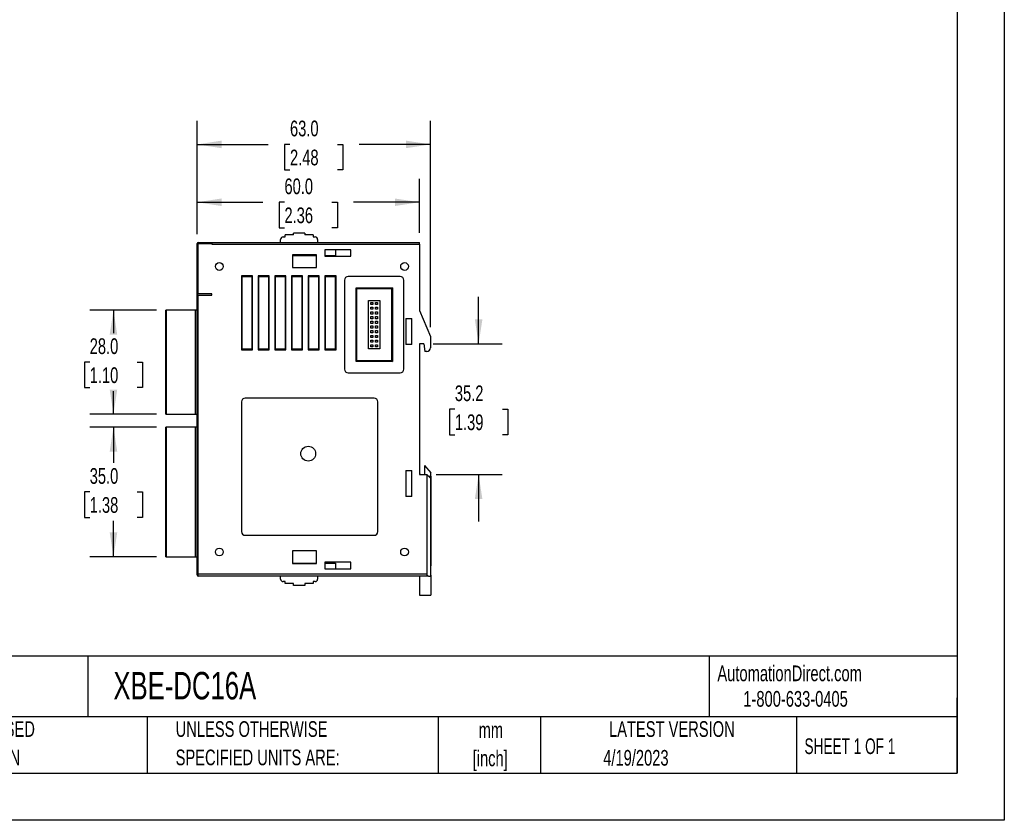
# Model space of a CAD drawing. Header units: millimetres. Extents: x 0 to 559, y 0 to 432.
# Tile 3 of 4: x 293 to 559, y 0 to 216. Entities that reach past the tile are written whole.
import ezdxf

# ---------------------------------------------------------------- set-up
doc = ezdxf.new("R2010")
doc.units = ezdxf.units.MM
doc.header["$LTSCALE"] = 2
doc.linetypes.add('CENTERX2', pattern=[20.32, 12.7, -2.54, 2.54, -2.54])
doc.layers.add('DIMENSIONS', color=140, linetype='Continuous', lineweight=25)
doc.layers.add('TEXT', color=140, linetype='Continuous', lineweight=25)
doc.styles.add('SLDTEXTSTYLE0', font='TXT', dxfattribs={"width": 0.7})
doc.styles.add('SLDTEXTSTYLE1', font='TXT', dxfattribs={"width": 0.65})
doc.dimstyles.new('SLDDIMSTYLE0', dxfattribs={"dimtxt": 4.316016, "dimasz": 6.604, "dimexe": 0, "dimexo": 0.0625, "dimgap": 1.079004, "dimtad": 0, "dimtih": 1, "dimtoh": 1, "dimrnd": 1e-09, "dimzin": 12, "dimdsep": 46, "dimtxsty": 'SLDTEXTSTYLE0', "dimsah": 1, "dimcen": 0.09, "dimadec": 0, "dimazin": 3, "dimtfac": 1, "dimtmove": 0, "dimatfit": 0, "dimfxl": 0, "dimfrac": 2, "dimtolj": 1, "dimtzin": 12, "dimarcsym": 0})
doc.dimstyles.new('SLDDIMSTYLE1', dxfattribs={"dimtxt": 4.316016, "dimasz": 6.604, "dimexe": 0, "dimexo": 0.0625, "dimgap": 1.079004, "dimtad": 0, "dimtih": 1, "dimtoh": 1, "dimrnd": 1e-09, "dimzin": 4, "dimdsep": 46, "dimtxsty": 'SLDTEXTSTYLE0', "dimsah": 1, "dimcen": 0.09, "dimadec": 0, "dimazin": 1, "dimtfac": 1, "dimtofl": 0, "dimtmove": 0, "dimatfit": 3, "dimfxl": 0, "dimfrac": 2, "dimtolj": 1, "dimtzin": 12, "dimarcsym": 0})

# ---------------------------------------------------------------- blocks, each defined once
blk = doc.blocks.new('SW_NOTE_0_1')
at = {"layer": 'TEXT', "color": 0, "linetype": 'CENTERX2', "lineweight": 18, "char_height": 4.233, "attachment_point": 2, "style": 'SLDTEXTSTYLE0'}
for s, insert in [('mm', (5.69, 5.46)), ('[inch]', (5.52, -2.19))]:
    blk.add_mtext(s, dxfattribs=dict(at, insert=insert))
blk = doc.blocks.new('SW_NOTE_0_2')
at = {"layer": 'TEXT', "color": 0, "linetype": 'CENTERX2', "lineweight": 18, "char_height": 4.2333, "attachment_point": 1, "style": 'SLDTEXTSTYLE0'}
for s, insert in [('UNLESS OTHERWISE', (0, 5.46)), ('SPECIFIED UNITS ARE:', (0, -2.19))]:
    blk.add_mtext(s, dxfattribs=dict(at, insert=insert))
blk = doc.blocks.new('SW_NOTE_0_6')
at = {"layer": 'TEXT', "color": 0, "linetype": 'CENTERX2', "lineweight": 18, "char_height": 4.2333, "attachment_point": 1, "style": 'SLDTEXTSTYLE0'}
for s, insert in [('METRIC UNITS USED', (0, 5.46)), ('FOR PART DESIGN', (0, -2.19))]:
    blk.add_mtext(s, dxfattribs=dict(at, insert=insert))
blk = doc.blocks.new('_D_6')
at = {"layer": 'DIMENSIONS'}
for p, q in [((330.04, 106.06), (312.09, 106.06)), ((318.44, 106.06), (318.44, 96.38)), ((312.03, 88.56), (310.58, 88.56)), ((310.58, 88.56), (310.58, 81.7)), ((324.85, 88.56), (326.3, 88.56)), ((326.3, 88.56), (326.3, 81.7)), ((310.58, 81.7), (312.03, 81.7)), ((318.44, 71.06), (318.44, 80.73)), ((326.3, 81.7), (324.85, 81.7)), ((330.04, 71.06), (312.09, 71.06))]:
    blk.add_line(p, q, dxfattribs=at)
for points in [[(318.44, 106.06), (317.42, 99.45), (319.46, 99.45)], [(318.44, 71.06), (319.46, 77.66), (317.42, 77.66)]]:
    blk.add_solid(points, dxfattribs=at)
at = {"layer": 'DIMENSIONS', "char_height": 4.233, "attachment_point": 1, "style": 'SLDTEXTSTYLE0'}
for s, insert in [('35.0', (312.03, 94.98)), ('1.38', (312.03, 87.16))]:
    blk.add_mtext(s, dxfattribs=dict(at, insert=insert))
blk = doc.blocks.new('_D_7')
at = {"layer": 'DIMENSIONS'}
for p, q in [((330.04, 137.56), (312.09, 137.56)), ((318.44, 137.56), (318.44, 131.38)), ((312.03, 123.56), (310.58, 123.56)), ((310.58, 123.56), (310.58, 116.7)), ((324.85, 123.56), (326.3, 123.56)), ((326.3, 123.56), (326.3, 116.7)), ((310.58, 116.7), (312.03, 116.7)), ((318.44, 109.56), (318.44, 115.73)), ((326.3, 116.7), (324.85, 116.7)), ((330.04, 109.56), (312.09, 109.56))]:
    blk.add_line(p, q, dxfattribs=at)
for points in [[(318.44, 137.56), (317.42, 130.95), (319.46, 130.95)], [(318.44, 109.56), (319.46, 116.16), (317.42, 116.16)]]:
    blk.add_solid(points, dxfattribs=at)
at = {"layer": 'DIMENSIONS', "char_height": 4.233, "attachment_point": 1, "style": 'SLDTEXTSTYLE0'}
for s, insert in [('28.0', (312.03, 129.98)), ('1.10', (312.03, 122.16))]:
    blk.add_mtext(s, dxfattribs=dict(at, insert=insert))
blk = doc.blocks.new('_D_8')
at = {"layer": 'DIMENSIONS'}
for p, q in [((340.98, 158.1), (340.98, 173.03)), ((400.98, 158.4), (400.98, 173.03)), ((340.98, 166.68), (358.72, 166.68)), ((364.57, 166.68), (363.12, 166.68)), ((363.12, 166.68), (363.12, 159.82)), ((377.4, 166.68), (378.85, 166.68)), ((378.85, 166.68), (378.85, 159.82)), ((400.98, 166.68), (383.24, 166.68)), ((363.12, 159.82), (364.57, 159.82)), ((378.85, 159.82), (377.4, 159.82))]:
    blk.add_line(p, q, dxfattribs=at)
for points in [[(340.98, 166.68), (347.59, 165.66), (347.59, 167.69)], [(400.98, 166.68), (394.38, 167.69), (394.38, 165.66)]]:
    blk.add_solid(points, dxfattribs=at)
at = {"layer": 'DIMENSIONS', "char_height": 4.233, "attachment_point": 1, "style": 'SLDTEXTSTYLE0'}
for s, insert in [('60.0', (364.57, 173.1)), ('2.36', (364.57, 165.27))]:
    blk.add_mtext(s, dxfattribs=dict(at, insert=insert))
blk = doc.blocks.new('_D_9')
at = {"layer": 'DIMENSIONS'}
for p, q in [((340.98, 158.1), (340.98, 188.62)), ((403.98, 133), (403.98, 188.62)), ((340.98, 182.27), (360.22, 182.27)), ((366.07, 182.27), (364.62, 182.27)), ((364.62, 182.27), (364.62, 175.41)), ((378.9, 182.27), (380.35, 182.27)), ((380.35, 182.27), (380.35, 175.41)), ((403.98, 182.27), (384.74, 182.27)), ((364.62, 175.41), (366.07, 175.41)), ((380.35, 175.41), (378.9, 175.41))]:
    blk.add_line(p, q, dxfattribs=at)
for points in [[(340.98, 182.27), (347.59, 181.26), (347.59, 183.29)], [(403.98, 182.27), (397.38, 183.29), (397.38, 181.26)]]:
    blk.add_solid(points, dxfattribs=at)
at = {"layer": 'DIMENSIONS', "char_height": 4.233, "attachment_point": 1, "style": 'SLDTEXTSTYLE0'}
for s, insert in [('63.0', (366.07, 188.69)), ('2.48', (366.07, 180.87))]:
    blk.add_mtext(s, dxfattribs=dict(at, insert=insert))
blk = doc.blocks.new('_D_10')
at = {"layer": 'DIMENSIONS'}
for p, q in [((416.96, 128.46), (416.96, 141.16)), ((404.72, 128.46), (423.31, 128.46)), ((410.55, 110.86), (409.1, 110.86)), ((409.1, 110.86), (409.1, 104)), ((423.38, 110.86), (424.82, 110.86)), ((424.82, 110.86), (424.82, 104)), ((409.1, 104), (410.55, 104)), ((424.82, 104), (423.38, 104)), ((405.52, 93.26), (423.31, 93.26)), ((416.96, 93.26), (416.96, 80.56))]:
    blk.add_line(p, q, dxfattribs=at)
for points in [[(416.96, 128.46), (417.98, 135.06), (415.95, 135.06)], [(416.96, 93.26), (415.95, 86.65), (417.98, 86.65)]]:
    blk.add_solid(points, dxfattribs=at)
at = {"layer": 'DIMENSIONS', "char_height": 4.233, "attachment_point": 1, "style": 'SLDTEXTSTYLE0'}
for s, insert in [('35.2', (410.55, 117.28)), ('1.39', (410.55, 109.46))]:
    blk.add_mtext(s, dxfattribs=dict(at, insert=insert))

msp = doc.modelspace()

# ---------------------------------------------------------------- linework, layer by layer
at = {"color": 7, "linetype": 'Continuous'}
for p, q in [((558.805, 431.805), (558.805, 0.005)), ((558.805, 0.005), (0.005, 0.005))]:
    msp.add_line(p, q, dxfattribs=at)
for p, q in [((364.233, 157.359), (364.783, 157.359)), ((364.783, 157.359), (364.783, 157.859)), ((367.033, 157.859), (364.783, 157.859)), ((367.033, 157.859), (367.033, 158.359)), ((370.033, 158.359), (367.033, 158.359)), ((370.033, 158.359), (370.033, 157.859)), ((372.283, 157.859), (370.033, 157.859)), ((372.283, 157.859), (372.283, 157.359)), ((372.283, 157.359), (372.833, 157.359)), ((341.283, 155.559), (340.983, 155.559)), ((340.983, 141.659), (340.983, 155.559)), ((341.283, 155.859), (341.283, 155.559)), ((341.283, 155.859), (344.983, 155.859)), ((341.283, 141.959), (341.283, 155.559)), ((341.283, 155.559), (344.983, 155.559)), ((344.983, 155.859), (400.983, 155.859)), ((344.983, 155.859), (344.983, 155.559)), ((344.983, 155.559), (344.983, 155.359)), ((344.983, 155.359), (400.983, 155.359)), ((363.533, 155.859), (363.533, 156.659)), ((373.533, 156.659), (373.533, 155.859)), ((400.983, 155.359), (400.983, 155.859)), ((400.983, 155.359), (400.983, 137.459)), ((373.183, 152.459), (366.783, 152.459)), ((366.783, 152.459), (366.783, 149.059)), ((366.783, 152.359), (373.183, 152.359)), ((373.183, 149.059), (373.183, 152.459)), ((382.463, 153.859), (375.463, 153.859)), ((375.463, 153.859), (375.463, 152.109)), ((375.463, 152.359), (378.333, 152.359)), ((375.463, 152.109), (382.463, 152.109)), ((378.333, 153.859), (378.333, 152.359)), ((382.463, 152.109), (382.463, 153.859)), ((366.783, 149.059), (373.183, 149.059)), ((355.983, 146.859), (352.983, 146.859)), ((352.983, 146.859), (352.983, 126.859)), ((353.183, 146.659), (352.983, 146.859)), ((353.183, 146.659), (355.783, 146.659)), ((353.183, 127.059), (353.183, 146.659)), ((355.783, 146.659), (355.983, 146.859)), ((355.783, 146.659), (355.783, 127.059)), ((355.983, 126.859), (355.983, 146.859)), ((360.483, 146.859), (357.483, 146.859)), ((357.483, 146.859), (357.483, 126.859)), ((357.683, 146.659), (357.483, 146.859)), ((357.683, 146.659), (360.283, 146.659)), ((357.683, 127.059), (357.683, 146.659)), ((360.283, 146.659), (360.483, 146.859)), ((360.283, 146.659), (360.283, 127.059)), ((360.483, 126.859), (360.483, 146.859)), ((364.983, 146.859), (361.983, 146.859)), ((361.983, 146.859), (361.983, 126.859)), ((362.183, 146.659), (361.983, 146.859)), ((362.183, 146.659), (364.783, 146.659)), ((362.183, 127.059), (362.183, 146.659)), ((364.983, 146.859), (364.783, 146.659)), ((364.783, 146.659), (364.783, 127.059)), ((364.983, 126.859), (364.983, 146.859)), ((369.483, 146.859), (366.483, 146.859)), ((366.483, 146.859), (366.483, 126.859)), ((366.683, 146.659), (366.483, 146.859)), ((366.683, 146.659), (369.283, 146.659)), ((366.683, 127.059), (366.683, 146.659)), ((369.483, 146.859), (369.283, 146.659)), ((369.283, 146.659), (369.283, 127.059)), ((369.483, 126.859), (369.483, 146.859)), ((373.983, 146.859), (370.983, 146.859)), ((370.983, 146.859), (370.983, 126.859)), ((371.183, 146.659), (370.983, 146.859)), ((371.183, 146.659), (373.783, 146.659)), ((371.183, 127.059), (371.183, 146.659)), ((373.983, 146.859), (373.783, 146.659)), ((373.783, 146.659), (373.783, 127.059)), ((373.983, 126.859), (373.983, 146.859)), ((378.483, 146.859), (375.483, 146.859)), ((375.483, 146.859), (375.483, 126.859)), ((375.683, 146.659), (375.483, 146.859)), ((375.683, 146.659), (378.283, 146.659)), ((375.683, 127.059), (375.683, 146.659)), ((378.483, 146.859), (378.283, 146.659)), ((378.283, 146.659), (378.283, 127.059)), ((378.483, 126.859), (378.483, 146.859)), ((395.783, 146.659), (381.783, 146.659)), ((380.783, 145.659), (380.783, 121.659)), ((383.883, 123.709), (383.883, 143.609)), ((383.883, 143.609), (393.683, 143.609)), ((383.883, 143.609), (384.083, 143.409)), ((393.683, 143.609), (393.483, 143.409)), ((393.683, 143.609), (393.683, 123.709)), ((396.783, 121.659), (396.783, 145.659)), ((340.983, 141.659), (341.283, 141.959)), ((340.983, 66.359), (340.983, 141.659)), ((341.283, 141.659), (340.983, 141.659)), ((344.983, 141.959), (341.283, 141.959)), ((341.283, 66.359), (341.283, 141.659)), ((341.283, 141.659), (344.983, 141.659)), ((344.983, 141.659), (344.983, 141.959)), ((384.083, 143.409), (393.483, 143.409)), ((384.083, 123.909), (384.083, 143.409)), ((393.483, 143.409), (393.483, 123.909)), ((387.258, 140.209), (390.308, 140.209)), ((387.258, 127.109), (387.258, 140.209)), ((387.848, 139.674), (388.448, 139.674)), ((387.848, 139.074), (387.848, 139.674)), ((388.448, 139.074), (387.848, 139.074)), ((387.848, 138.404), (388.448, 138.404)), ((387.848, 137.804), (387.848, 138.404)), ((388.448, 139.674), (388.448, 139.074)), ((388.448, 138.404), (388.448, 137.804)), ((389.118, 139.674), (389.718, 139.674)), ((389.118, 139.074), (389.118, 139.674)), ((389.718, 139.074), (389.118, 139.074)), ((389.118, 138.404), (389.718, 138.404)), ((389.118, 137.804), (389.118, 138.404)), ((389.718, 139.674), (389.718, 139.074)), ((389.718, 138.404), (389.718, 137.804)), ((390.308, 140.209), (390.308, 127.109)), ((332.583, 109.559), (332.583, 137.559)), ((332.683, 137.559), (332.583, 137.559)), ((340.483, 137.559), (332.683, 137.559)), ((332.683, 137.559), (332.683, 109.559)), ((340.483, 137.559), (340.483, 109.559)), ((340.983, 137.559), (340.483, 137.559)), ((388.448, 137.804), (387.848, 137.804)), ((387.848, 137.134), (388.448, 137.134)), ((387.848, 136.534), (387.848, 137.134)), ((388.448, 136.534), (387.848, 136.534)), ((387.848, 135.864), (388.448, 135.864)), ((387.848, 135.264), (387.848, 135.864)), ((388.448, 137.134), (388.448, 136.534)), ((388.448, 135.864), (388.448, 135.264)), ((389.718, 137.804), (389.118, 137.804)), ((389.118, 137.134), (389.718, 137.134)), ((389.118, 136.534), (389.118, 137.134)), ((389.718, 136.534), (389.118, 136.534)), ((389.118, 135.864), (389.718, 135.864)), ((389.118, 135.264), (389.118, 135.864)), ((389.718, 137.134), (389.718, 136.534)), ((389.718, 135.864), (389.718, 135.264)), ((400.983, 137.459), (403.983, 130.459)), ((388.448, 135.264), (387.848, 135.264)), ((387.848, 134.594), (388.448, 134.594)), ((387.848, 133.994), (387.848, 134.594)), ((388.448, 133.994), (387.848, 133.994)), ((387.848, 133.324), (388.448, 133.324)), ((387.848, 132.724), (387.848, 133.324)), ((388.448, 134.594), (388.448, 133.994)), ((388.448, 133.324), (388.448, 132.724)), ((389.718, 135.264), (389.118, 135.264)), ((389.118, 134.594), (389.718, 134.594)), ((389.118, 133.994), (389.118, 134.594)), ((389.718, 133.994), (389.118, 133.994)), ((389.118, 133.324), (389.718, 133.324)), ((389.118, 132.724), (389.118, 133.324)), ((389.718, 134.594), (389.718, 133.994)), ((389.718, 133.324), (389.718, 132.724)), ((397.283, 135.359), (398.983, 135.359)), ((397.283, 135.359), (397.283, 128.359)), ((398.983, 128.359), (398.983, 135.359)), ((388.448, 132.724), (387.848, 132.724)), ((387.848, 132.054), (388.448, 132.054)), ((387.848, 131.454), (387.848, 132.054)), ((388.448, 131.454), (387.848, 131.454)), ((387.848, 130.784), (388.448, 130.784)), ((387.848, 130.184), (387.848, 130.784)), ((388.448, 130.184), (387.848, 130.184)), ((388.448, 132.054), (388.448, 131.454)), ((388.448, 130.784), (388.448, 130.184)), ((389.718, 132.724), (389.118, 132.724)), ((389.118, 132.054), (389.718, 132.054)), ((389.118, 131.454), (389.118, 132.054)), ((389.718, 131.454), (389.118, 131.454)), ((389.118, 130.784), (389.718, 130.784)), ((389.118, 130.184), (389.118, 130.784)), ((389.718, 130.184), (389.118, 130.184)), ((389.718, 132.054), (389.718, 131.454)), ((389.718, 130.784), (389.718, 130.184)), ((403.983, 130.459), (403.983, 127.459)), ((387.848, 129.514), (388.448, 129.514)), ((387.848, 128.914), (387.848, 129.514)), ((388.448, 128.914), (387.848, 128.914)), ((387.848, 128.244), (388.448, 128.244)), ((387.848, 127.644), (387.848, 128.244)), ((388.448, 127.644), (387.848, 127.644)), ((388.448, 129.514), (388.448, 128.914)), ((388.448, 128.244), (388.448, 127.644)), ((389.118, 129.514), (389.718, 129.514)), ((389.118, 128.914), (389.118, 129.514)), ((389.718, 128.914), (389.118, 128.914)), ((389.118, 128.244), (389.718, 128.244)), ((389.118, 127.644), (389.118, 128.244)), ((389.718, 127.644), (389.118, 127.644)), ((389.718, 129.514), (389.718, 128.914)), ((389.718, 128.244), (389.718, 127.644)), ((398.983, 128.359), (397.283, 128.359)), ((402.183, 128.459), (400.983, 128.459)), ((400.983, 128.459), (400.983, 93.259)), ((402.183, 128.459), (402.483, 126.459)), ((353.183, 127.059), (352.983, 126.859)), ((352.983, 126.859), (355.983, 126.859)), ((355.783, 127.059), (353.183, 127.059)), ((355.983, 126.859), (355.783, 127.059)), ((357.683, 127.059), (357.483, 126.859)), ((357.483, 126.859), (360.483, 126.859)), ((360.283, 127.059), (357.683, 127.059)), ((360.483, 126.859), (360.283, 127.059)), ((362.183, 127.059), (361.983, 126.859)), ((361.983, 126.859), (364.983, 126.859)), ((364.783, 127.059), (362.183, 127.059)), ((364.783, 127.059), (364.983, 126.859)), ((366.683, 127.059), (366.483, 126.859)), ((366.483, 126.859), (369.483, 126.859)), ((369.283, 127.059), (366.683, 127.059)), ((369.283, 127.059), (369.483, 126.859)), ((371.183, 127.059), (370.983, 126.859)), ((370.983, 126.859), (373.983, 126.859)), ((373.783, 127.059), (371.183, 127.059)), ((373.783, 127.059), (373.983, 126.859)), ((375.683, 127.059), (375.483, 126.859)), ((375.483, 126.859), (378.483, 126.859)), ((378.283, 127.059), (375.683, 127.059)), ((378.283, 127.059), (378.483, 126.859)), ((390.308, 127.109), (387.258, 127.109)), ((402.983, 126.459), (402.483, 126.459)), ((383.883, 123.709), (384.083, 123.909)), ((393.683, 123.709), (383.883, 123.709)), ((393.483, 123.909), (384.083, 123.909)), ((393.483, 123.909), (393.683, 123.709)), ((381.783, 120.659), (395.783, 120.659)), ((352.983, 112.859), (352.983, 77.859)), ((388.783, 113.859), (353.983, 113.859)), ((389.783, 77.859), (389.783, 112.859)), ((332.583, 109.559), (332.683, 109.559)), ((332.683, 109.559), (340.483, 109.559)), ((340.483, 109.559), (340.983, 109.559)), ((332.583, 71.059), (332.583, 106.059)), ((332.683, 106.059), (332.583, 106.059)), ((340.483, 106.059), (332.683, 106.059)), ((332.683, 106.059), (332.683, 71.059)), ((340.483, 106.059), (340.483, 71.059)), ((340.983, 106.059), (340.483, 106.059)), ((402.383, 95.729), (404.083, 93.729)), ((402.383, 95.729), (402.383, 93.259)), ((397.283, 94.359), (398.983, 94.359)), ((397.283, 94.359), (397.283, 87.359)), ((398.983, 87.359), (398.983, 94.359)), ((400.983, 93.429), (401.38, 93.259)), ((400.983, 93.259), (402.983, 93.259)), ((402.983, 93.259), (403.983, 92.259)), ((402.983, 93.259), (402.983, 66.359)), ((404.083, 92.829), (404.083, 93.729)), ((403.414, 92.829), (404.083, 92.829)), ((403.983, 92.259), (403.983, 65.859)), ((404.083, 92.829), (404.083, 68.659)), ((398.983, 87.359), (397.283, 87.359)), ((353.983, 76.859), (388.783, 76.859)), ((366.783, 72.659), (366.783, 69.259)), ((373.183, 72.659), (366.783, 72.659)), ((373.183, 69.259), (373.183, 72.659)), ((332.583, 71.059), (332.683, 71.059)), ((332.683, 71.059), (340.483, 71.059)), ((340.483, 71.059), (340.983, 71.059)), ((366.783, 69.359), (373.183, 69.359)), ((366.783, 69.259), (373.183, 69.259)), ((382.463, 69.609), (375.463, 69.609)), ((375.463, 69.609), (375.463, 67.859)), ((375.463, 69.359), (378.333, 69.359)), ((378.333, 69.359), (378.333, 67.859)), ((382.463, 67.859), (382.463, 69.609)), ((375.463, 67.859), (382.463, 67.859)), ((404.083, 68.659), (403.983, 68.659)), ((404.083, 66.129), (404.083, 68.659)), ((340.983, 66.159), (340.983, 66.359)), ((340.983, 66.359), (341.283, 66.359)), ((341.283, 65.859), (341.283, 66.359)), ((402.983, 66.359), (341.283, 66.359)), ((403.483, 65.859), (341.283, 65.859)), ((363.533, 65.059), (363.533, 65.859)), ((364.783, 64.359), (364.233, 64.359)), ((364.783, 63.859), (364.783, 64.359)), ((367.033, 63.859), (364.783, 63.859)), ((367.033, 63.359), (367.033, 63.859)), ((372.283, 63.859), (370.033, 63.859)), ((370.033, 63.859), (370.033, 63.359)), ((372.833, 64.359), (372.283, 64.359)), ((372.283, 64.359), (372.283, 63.859)), ((373.533, 65.859), (373.533, 65.059)), ((400.983, 65.859), (400.983, 60.729)), ((403.483, 65.859), (403.983, 65.859)), ((403.983, 66.129), (404.083, 66.129)), ((404.083, 66.129), (404.083, 60.729)), ((370.033, 63.359), (367.033, 63.359)), ((400.983, 60.729), (404.083, 60.729))]:
    msp.add_line(p, q)
for centre, radius in [((346.983, 149.359), 1.05), ((396.983, 149.359), 1.05), ((370.983, 98.859), 2), ((346.983, 72.359), 1.05), ((396.983, 72.359), 1.05)]:
    msp.add_circle(centre, radius)
for centre, radius, start, end in [((364.233, 156.659), 0.7, 90, 180), ((372.833, 156.659), 0.7, 0, 90), ((341.283, 155.559), 0.3, 90, 180), ((381.783, 145.659), 1, 90, 180), ((395.783, 145.659), 1, 0, 90), ((402.983, 127.459), 1, 270, 0), ((381.783, 121.659), 1, 180, 270), ((395.783, 121.659), 1, 270, 0), ((353.983, 112.859), 1, 90, 180), ((388.783, 112.859), 1, 0, 90), ((353.983, 77.859), 1, 180, 270), ((388.783, 77.859), 1, 270, 0), ((341.283, 66.159), 0.3, 180, 270), ((364.233, 65.059), 0.7, 180, 270), ((372.833, 65.059), 0.7, 270, 0), ((403.483, 66.359), 0.5, 180, 270)]:
    msp.add_arc(centre, radius, start, end)
at = {"layer": 'TEXT'}
for p, q in [((546.1, 419.1), (546.1, 12.7)), ((546.1, 44.252), (12.7, 44.252)), ((311.518, 44.252), (311.518, 27.94)), ((479.151, 44.252), (479.151, 27.94)), ((546.1, 12.7), (546.1, 33.02)), ((546.1, 27.94), (12.7, 27.94)), ((327.56, 27.94), (327.56, 12.7)), ((406.049, 27.94), (406.049, 12.7)), ((433.624, 27.94), (433.624, 12.7)), ((502.697, 27.94), (502.697, 12.7)), ((12.7, 12.7), (546.1, 12.7))]:
    msp.add_line(p, q, dxfattribs=at)

# ---------------------------------------------------------------- block references
at = {"layer": 'TEXT', "linetype": 'CENTERX2', "lineweight": 18}
for name, p in [('SW_NOTE_0_6', (256.957, 21.271)), ('SW_NOTE_0_2', (335.216, 21.271)), ('SW_NOTE_0_1', (414.572, 21.013))]:
    msp.add_blockref(name, p, dxfattribs=at)

# ---------------------------------------------------------------- texts
for s, insert, char_height, attachment_point, style in [('XBE-DC16A', (318.415, 40.02), 7.4083, 1, 'SLDTEXTSTYLE0'), ('AutomationDirect.com', (481.39, 41.753), 4.23333, 1, 'SLDTEXTSTYLE0'), ('1-800-633-0405', (488.383, 34.874), 4.23333, 1, 'SLDTEXTSTYLE0'), ('LATEST VERSION', (469.104, 26.728), 4.23333, 2, 'SLDTEXTSTYLE0'), ('SHEET 1 OF 1', (504.883, 22.103), 4.23333, 1, 'SLDTEXTSTYLE1'), ('4/19/2023', (459.403, 18.975), 4.2333, 2, 'SLDTEXTSTYLE0')]:
    msp.add_mtext(s, dxfattribs=dict(at, insert=insert, char_height=char_height, attachment_point=attachment_point, style=style))

# ---------------------------------------------------------------- dimensions: what is measured, and where the dimension line sits
at = {"layer": 'DIMENSIONS'}
for base, p2, picture, middle in [((403.983, 182.271), (403.983, 130.459), '_D_9', (372.483, 182.271)), ((400.983, 166.676), (400.983, 155.859), '_D_8', (370.983, 166.676))]:
    dim = msp.add_linear_dim(base=base, p1=(340.983, 155.559), p2=p2, dimstyle='SLDDIMSTYLE1', dxfattribs=at)
    dim.commit()
    dim.dimension.update_dxf_attribs({"geometry": picture, "text_midpoint": middle, "dimtype": 160})
for base, p1, p2, dimstyle, picture, middle in [((416.962, 93.259), (402.183, 128.459), (402.983, 93.259), 'SLDDIMSTYLE0', '_D_10', (416.962, 110.859)), ((318.44, 109.559), (332.583, 137.559), (332.583, 109.559), 'SLDDIMSTYLE1', '_D_7', (318.44, 123.559)), ((318.44, 71.059), (332.583, 106.059), (332.583, 71.059), 'SLDDIMSTYLE1', '_D_6', (318.44, 88.559))]:
    dim = msp.add_linear_dim(base=base, p1=p1, p2=p2, angle=90, dimstyle=dimstyle, dxfattribs=at)
    dim.commit()
    dim.dimension.update_dxf_attribs({"geometry": picture, "text_midpoint": middle, "dimtype": 160})

doc.saveas('drawing.dxf')
